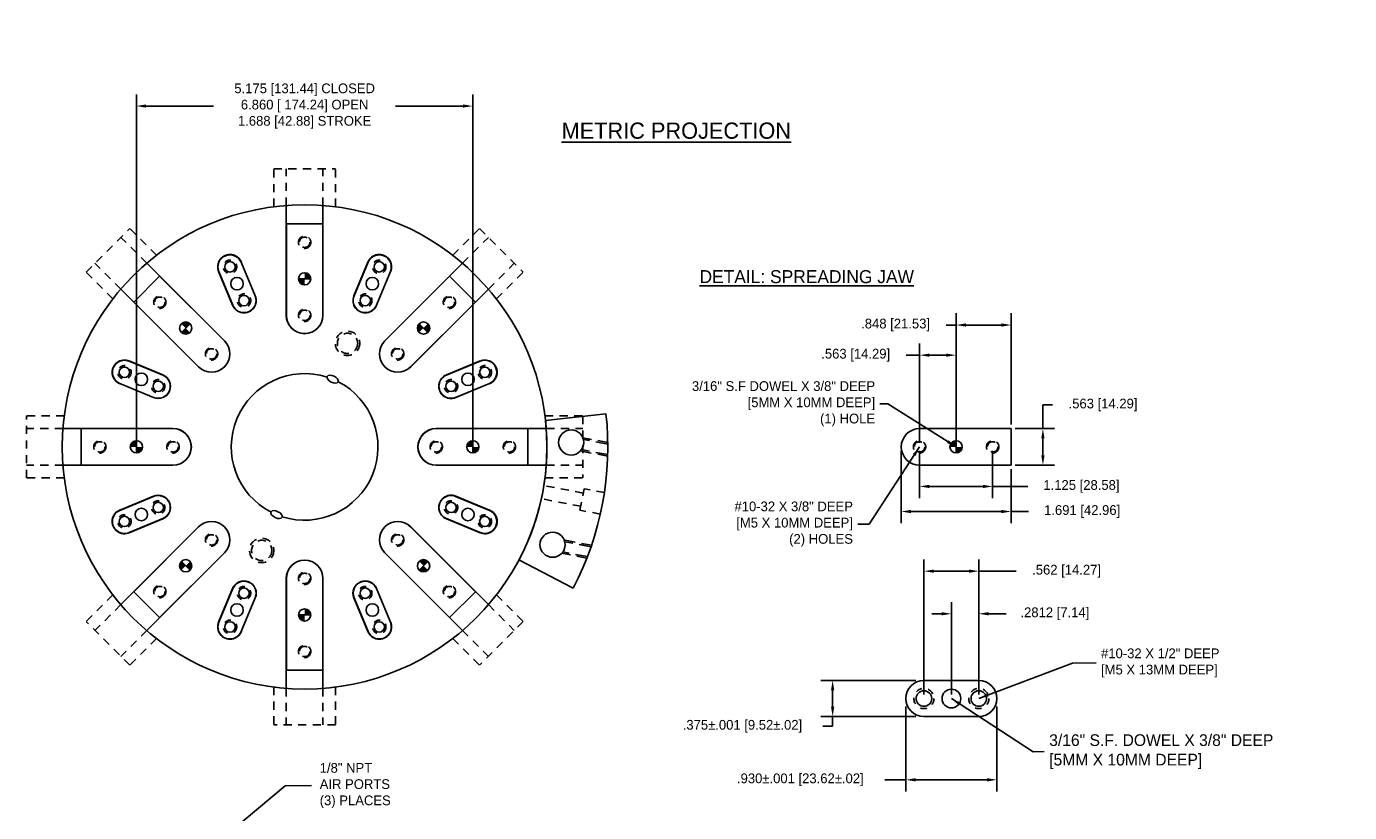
# Model space of a CAD drawing. Extents: x 11 to 118, y -13 to 39.
# Tile 2 of 2: x 16 to 36, y 27 to 39. Entities that reach past the tile are written whole.
import ezdxf

# ---------------------------------------------------------------- set-up
doc = ezdxf.new("R2010")
doc.units = 0
doc.header["$MEASUREMENT"] = 0
doc.linetypes.add('DASHED', pattern=[0.75, 0.5, -0.25])
doc.layers.get('0').update_dxf_attribs({"linetype": 'CONTINUOUS'})
doc.layers.get('DEFPOINTS').update_dxf_attribs({"linetype": 'CONTINUOUS'})
doc.layers.add('DWG', color=7, linetype='CONTINUOUS')
doc.dimstyles.get("Standard").update_dxf_attribs({"dimscale": 0, "dimtxt": 0.15, "dimasz": 0.15, "dimexe": 0.18, "dimexo": 0.0625, "dimgap": 0.075, "dimtad": 0, "dimtih": 1, "dimtoh": 1, "dimdec": 3, "dimzin": 4, "dimtxsty": 'STANDARD', "dimcen": 0.09, "dimazin": 3, "dimtfac": 1, "dimtdec": 3, "dimtofl": 0, "dimtmove": 0, "dimatfit": 3, "dimtolj": 1, "dimtzin": 4})

# ---------------------------------------------------------------- blocks, each defined once
blk = doc.blocks.new('*D281')
at = {"color": 0, "linetype": 'BYBLOCK'}
for p, q in [((17.23, 32.946), (17.23, 38.31)), ((22.405, 32.946), (22.405, 38.31)), ((17.38, 38.13), (18.418, 38.13)), ((22.255, 38.13), (21.218, 38.13))]:
    blk.add_line(p, q, dxfattribs=at)
for points in [[(17.38, 38.155), (17.38, 38.105), (17.23, 38.13)], [(22.255, 38.155), (22.255, 38.105), (22.405, 38.13)]]:
    blk.add_solid(points, dxfattribs=at)
at = {"layer": 'DEFPOINTS', "color": 0, "linetype": 'BYBLOCK'}
for p in [(22.405, 38.13), (17.23, 32.883), (22.405, 32.883)]:
    blk.add_point(p, dxfattribs=at)
at = {"color": 0, "linetype": 'BYBLOCK', "insert": (19.818, 38.13), "char_height": 0.15, "attachment_point": 5}
blk.add_mtext('\\A1;5.175 [131.44] CLOSED\\P6.860 [ 174.24] OPEN\\P1.688 [42.88] STROKE', dxfattribs=at)
blk = doc.blocks.new('*D292')
at = {"color": 0, "linetype": 'BYBLOCK'}
for p, q in [((29.839, 32.946), (29.839, 34.939)), ((30.687, 33.227), (30.687, 34.939)), ((29.839, 34.759), (29.684, 34.759)), ((30.537, 34.759), (29.989, 34.759))]:
    blk.add_line(p, q, dxfattribs=at)
for points in [[(29.989, 34.784), (29.989, 34.734), (29.839, 34.759)], [(30.537, 34.784), (30.537, 34.734), (30.687, 34.759)]]:
    blk.add_solid(points, dxfattribs=at)
at = {"layer": 'DEFPOINTS', "color": 0, "linetype": 'BYBLOCK'}
for p in [(29.839, 34.759), (30.687, 33.164), (29.839, 32.883)]:
    blk.add_point(p, dxfattribs=at)
at = {"color": 0, "linetype": 'BYBLOCK', "insert": (28.909, 34.759), "char_height": 0.15, "attachment_point": 5}
blk.add_mtext('\\A1;.848 [21.53]', dxfattribs=at)
blk = doc.blocks.new('*D293')
at = {"color": 0, "linetype": 'BYBLOCK'}
for p, q in [((29.277, 32.946), (29.277, 34.475)), ((29.839, 32.946), (29.839, 34.475)), ((29.277, 34.295), (29.07, 34.295)), ((29.689, 34.295), (29.427, 34.295))]:
    blk.add_line(p, q, dxfattribs=at)
for points in [[(29.427, 34.32), (29.427, 34.27), (29.277, 34.295)], [(29.689, 34.32), (29.689, 34.27), (29.839, 34.295)]]:
    blk.add_solid(points, dxfattribs=at)
at = {"layer": 'DEFPOINTS', "color": 0, "linetype": 'BYBLOCK'}
for p in [(29.277, 34.295), (29.277, 32.883), (29.839, 32.883)]:
    blk.add_point(p, dxfattribs=at)
at = {"color": 0, "linetype": 'BYBLOCK', "insert": (28.295, 34.295), "char_height": 0.15, "attachment_point": 5}
blk.add_mtext('\\A1;.563 [14.29]', dxfattribs=at)
blk = doc.blocks.new('*D294')
at = {"color": 0, "linetype": 'BYBLOCK'}
for p, q in [((27.234, 32.821), (27.234, 32.094)), ((28.359, 32.821), (28.359, 32.094)), ((27.384, 32.274), (28.209, 32.274)), ((28.359, 32.274), (28.9, 32.274))]:
    blk.add_line(p, q, dxfattribs=at)
for points in [[(27.384, 32.299), (27.384, 32.249), (27.234, 32.274)], [(28.209, 32.299), (28.209, 32.249), (28.359, 32.274)]]:
    blk.add_solid(points, dxfattribs=at)
at = {"layer": 'DEFPOINTS', "color": 0, "linetype": 'BYBLOCK'}
for p in [(27.234, 32.883), (28.359, 32.883), (28.359, 32.274)]:
    blk.add_point(p, dxfattribs=at)
at = {"color": 0, "linetype": 'BYBLOCK', "insert": (29.725, 32.274), "char_height": 0.15, "attachment_point": 5}
blk.add_mtext('\\A1;1.125 [28.58]', dxfattribs=at)
blk = doc.blocks.new('*D295')
at = {"color": 0, "linetype": 'BYBLOCK'}
for p, q in [((29.132, 33.164), (29.132, 33.528)), ((29.132, 33.528), (29.282, 33.528)), ((28.707, 33.164), (29.312, 33.164)), ((29.132, 32.752), (29.132, 33.014)), ((28.707, 32.602), (29.312, 32.602))]:
    blk.add_line(p, q, dxfattribs=at)
for points in [[(29.107, 33.014), (29.157, 33.014), (29.132, 33.164)], [(29.107, 32.752), (29.157, 32.752), (29.132, 32.602)]]:
    blk.add_solid(points, dxfattribs=at)
at = {"layer": 'DEFPOINTS', "color": 0, "linetype": 'BYBLOCK'}
for p in [(28.644, 33.164), (28.644, 32.602), (29.132, 32.602)]:
    blk.add_point(p, dxfattribs=at)
at = {"color": 0, "linetype": 'BYBLOCK', "insert": (30.057, 33.528), "char_height": 0.15, "attachment_point": 5}
blk.add_mtext('\\A1;.563 [14.29]', dxfattribs=at)
blk = doc.blocks.new('*D296')
at = {"color": 0, "linetype": 'BYBLOCK'}
for p, q in [((26.953, 32.821), (26.953, 31.708)), ((28.644, 32.539), (28.644, 31.708)), ((27.103, 31.888), (28.494, 31.888)), ((28.644, 31.888), (28.911, 31.888))]:
    blk.add_line(p, q, dxfattribs=at)
for points in [[(27.103, 31.913), (27.103, 31.863), (26.953, 31.888)], [(28.494, 31.913), (28.494, 31.863), (28.644, 31.888)]]:
    blk.add_solid(points, dxfattribs=at)
at = {"layer": 'DEFPOINTS', "color": 0, "linetype": 'BYBLOCK'}
for p in [(26.953, 32.883), (28.644, 32.602), (26.953, 31.888)]:
    blk.add_point(p, dxfattribs=at)
at = {"color": 0, "linetype": 'BYBLOCK', "insert": (29.736, 31.888), "char_height": 0.15, "attachment_point": 5}
blk.add_mtext('\\A1;1.691 [42.96]', dxfattribs=at)
blk = doc.blocks.new('*D302')
at = {"color": 0, "linetype": 'BYBLOCK'}
for p, q in [((29.22, 28.424), (27.76, 28.424)), ((27.94, 28.274), (27.94, 28.019)), ((29.22, 27.869), (27.76, 27.869)), ((27.94, 27.719), (27.79, 27.719)), ((27.94, 27.869), (27.94, 27.719))]:
    blk.add_line(p, q, dxfattribs=at)
for points in [[(27.915, 28.274), (27.965, 28.274), (27.94, 28.424)], [(27.915, 28.019), (27.965, 28.019), (27.94, 27.869)]]:
    blk.add_solid(points, dxfattribs=at)
at = {"layer": 'DEFPOINTS', "color": 0, "linetype": 'BYBLOCK'}
for p in [(29.345, 28.424), (27.94, 27.869), (29.345, 27.869)]:
    blk.add_point(p, dxfattribs=at)
at = {"color": 0, "linetype": 'BYBLOCK', "insert": (26.553, 27.719), "char_height": 0.15, "attachment_point": 5}
blk.add_mtext('\\A1;.375±.001 [9.52±.02]', dxfattribs=at)
blk = doc.blocks.new('*D303')
at = {"color": 0, "linetype": 'BYBLOCK'}
for p, q in [((29.067, 28.021), (29.067, 26.715)), ((30.466, 28.021), (30.466, 26.715)), ((29.067, 26.895), (28.743, 26.895)), ((30.316, 26.895), (29.217, 26.895))]:
    blk.add_line(p, q, dxfattribs=at)
for points in [[(29.217, 26.92), (29.217, 26.87), (29.067, 26.895)], [(30.316, 26.92), (30.316, 26.87), (30.466, 26.895)]]:
    blk.add_solid(points, dxfattribs=at)
at = {"layer": 'DEFPOINTS', "color": 0, "linetype": 'BYBLOCK'}
for p in [(29.067, 28.146), (30.466, 28.146), (30.466, 26.895)]:
    blk.add_point(p, dxfattribs=at)
at = {"color": 0, "linetype": 'BYBLOCK', "insert": (27.443, 26.895), "char_height": 0.15, "attachment_point": 5}
blk.add_mtext('\\A1;.930±.001 [23.62±.02]', dxfattribs=at)
blk = doc.blocks.new('*D304')
at = {"color": 0, "linetype": 'BYBLOCK'}
for p, q in [((29.345, 28.209), (29.345, 30.287)), ((30.189, 28.209), (30.189, 30.287)), ((29.495, 30.107), (30.039, 30.107)), ((30.189, 30.107), (30.764, 30.107))]:
    blk.add_line(p, q, dxfattribs=at)
for points in [[(29.495, 30.132), (29.495, 30.082), (29.345, 30.107)], [(30.039, 30.132), (30.039, 30.082), (30.189, 30.107)]]:
    blk.add_solid(points, dxfattribs=at)
at = {"layer": 'DEFPOINTS', "color": 0, "linetype": 'BYBLOCK'}
for p in [(30.189, 30.107), (29.345, 28.146), (30.189, 28.146)]:
    blk.add_point(p, dxfattribs=at)
at = {"color": 0, "linetype": 'BYBLOCK', "insert": (31.539, 30.107), "char_height": 0.15, "attachment_point": 5}
blk.add_mtext('\\A1;.562 [14.27]', dxfattribs=at)
blk = doc.blocks.new('*D305')
at = {"color": 0, "linetype": 'BYBLOCK'}
for p, q in [((29.767, 28.209), (29.767, 29.631)), ((30.189, 28.209), (30.189, 29.631)), ((29.617, 29.451), (29.467, 29.451)), ((30.339, 29.451), (30.609, 29.451))]:
    blk.add_line(p, q, dxfattribs=at)
for points in [[(29.617, 29.476), (29.617, 29.426), (29.767, 29.451)], [(30.339, 29.476), (30.339, 29.426), (30.189, 29.451)]]:
    blk.add_solid(points, dxfattribs=at)
at = {"layer": 'DEFPOINTS', "color": 0, "linetype": 'BYBLOCK'}
for p in [(30.189, 29.451), (29.767, 28.146), (30.189, 28.146)]:
    blk.add_point(p, dxfattribs=at)
at = {"color": 0, "linetype": 'BYBLOCK', "insert": (31.359, 29.451), "char_height": 0.15, "attachment_point": 5}
blk.add_mtext('\\A1;.2812 [7.14]', dxfattribs=at)

msp = doc.modelspace()

# ---------------------------------------------------------------- hatches: boundary and pattern name
for points in [[(19.7242, 35.4705, 0.4142136), (19.8179, 35.3768), (19.8179, 35.4705)], [(19.8179, 35.5643), (19.8179, 35.4705), (19.9117, 35.4705, 0.4142136)], [(17.922, 34.779), (17.9883, 34.7127), (18.0546, 34.779, 0.4142136)], [(17.922, 34.6464, 0.4142136), (18.0546, 34.6464), (17.9883, 34.7127)], [(21.5813, 34.779, 0.4142136), (21.5813, 34.6464), (21.6476, 34.7127)], [(21.7139, 34.779), (21.6476, 34.7127), (21.7139, 34.6464, 0.4142136)], [(17.1367, 32.883), (17.2304, 32.883), (17.2304, 32.9768, 0.4142136)], [(22.4054, 32.9768, 0.4142136), (22.3117, 32.883), (22.4054, 32.883)], [(29.8392, 32.9768, 0.4142136), (29.7454, 32.883), (29.8392, 32.883)], [(17.2304, 32.7893, 0.4142136), (17.3242, 32.883), (17.2304, 32.883)], [(22.4992, 32.883), (22.4054, 32.883), (22.4054, 32.7893, 0.4142136)], [(29.9329, 32.883), (29.8392, 32.883), (29.8392, 32.7893, 0.4142136)], [(21.7139, 31.1197, 0.4142136), (21.5813, 31.1197), (21.6476, 31.0534)], [(17.922, 30.9871), (17.9883, 31.0534), (17.922, 31.1197, 0.4142136)], [(18.0546, 30.9871, 0.4142136), (18.0546, 31.1197), (17.9883, 31.0534)], [(21.7139, 30.9871), (21.6476, 31.0534), (21.5813, 30.9871, 0.4142136)], [(19.9117, 30.2955, 0.4142136), (19.8179, 30.3893), (19.8179, 30.2955)], [(19.8179, 30.2018), (19.8179, 30.2955), (19.7242, 30.2955, 0.4142136)]]:
    msp.add_hatch(color=256).paths.add_polyline_path(points)

# ---------------------------------------------------------------- linework, layer by layer
at = {"linetype": 'DASHED', "ltscale": 0.25}
for p, q in [((19.3419, 37.162), (20.2939, 37.162)), ((19.3419, 36.58), (19.3419, 37.162)), ((19.5354, 36.5998), (19.5354, 37.162)), ((20.1004, 36.5998), (20.1004, 37.162)), ((20.2939, 36.58), (20.2939, 37.162)), ((16.4556, 35.5722), (17.1288, 36.2453)), ((17.5404, 35.8338), (17.1288, 36.2453)), ((22.0955, 35.8338), (22.5071, 36.2453)), ((22.5071, 36.2453), (23.1802, 35.5722)), ((17.3895, 35.7109), (16.992, 36.1085)), ((22.2463, 35.7109), (22.6439, 36.1085)), ((16.99, 35.3114), (16.5925, 35.709)), ((22.6459, 35.3114), (23.0434, 35.709)), ((16.8672, 35.1606), (16.4556, 35.5722)), ((22.7687, 35.1606), (23.1802, 35.5722)), ((15.5389, 32.407), (15.5389, 33.359)), ((16.121, 33.359), (15.5389, 33.359)), ((23.5149, 33.359), (24.0969, 33.359)), ((24.0969, 33.359), (24.0969, 32.407)), ((16.1012, 33.1655), (15.5389, 33.1655)), ((23.5347, 33.1655), (24.0969, 33.1655)), ((16.1012, 32.6005), (15.5389, 32.6005)), ((23.5347, 32.6005), (24.0969, 32.6005)), ((16.121, 32.407), (15.5389, 32.407)), ((23.5149, 32.407), (24.0969, 32.407)), ((24.1036, 32.1722), (23.4973, 32.2873)), ((24.0532, 31.9067), (24.1164, 32.2397)), ((24.4294, 32.1803), (24.1164, 32.2397)), ((24.065, 31.9688), (23.459, 32.0839)), ((24.3668, 31.8472), (24.0532, 31.9067)), ((16.8672, 30.6055), (16.4556, 30.1939)), ((22.7687, 30.6055), (23.1802, 30.1939)), ((16.99, 30.4546), (16.5925, 30.0571)), ((22.6459, 30.4546), (23.0434, 30.0571)), ((17.1288, 29.5207), (16.4556, 30.1939)), ((23.1802, 30.1939), (22.5071, 29.5207)), ((17.3895, 30.0551), (16.992, 29.6576)), ((17.5404, 29.9323), (17.1288, 29.5207)), ((22.0955, 29.9323), (22.5071, 29.5207)), ((22.2463, 30.0551), (22.6439, 29.6576)), ((19.3419, 29.186), (19.3419, 28.604)), ((19.5354, 29.1662), (19.5354, 28.604)), ((20.1004, 29.1662), (20.1004, 28.604)), ((20.2939, 29.186), (20.2939, 28.604)), ((20.2939, 28.604), (19.3419, 28.604))]:
    msp.add_line(p, q, dxfattribs=at)
for p, q in [((19.5354, 34.908), (19.5354, 36.5998)), ((20.1004, 34.908), (20.1004, 36.5998)), ((19.5367, 34.908), (19.5367, 36.318)), ((19.5367, 36.318), (20.0992, 36.318)), ((20.0992, 34.908), (20.0992, 36.318)), ((18.5858, 34.5147), (17.3895, 35.7109)), ((18.841, 35.7256), (19.0563, 35.2059)), ((18.8442, 35.7276), (19.0595, 35.2081)), ((20.7916, 35.7276), (20.5764, 35.2081)), ((20.7948, 35.7256), (20.5796, 35.2059)), ((21.0501, 34.5147), (22.2463, 35.7109)), ((17.1902, 35.1131), (17.5879, 35.5108)), ((18.5849, 34.5138), (17.5879, 35.5108)), ((18.495, 35.583), (18.7102, 35.0634)), ((18.4987, 35.5838), (18.714, 35.0641)), ((19.7242, 35.4705), (19.9117, 35.4705)), ((21.1371, 35.5838), (20.9219, 35.0641)), ((21.1409, 35.583), (20.9256, 35.0634)), ((21.051, 34.5138), (22.048, 35.5108)), ((22.048, 35.5108), (22.4457, 35.1131)), ((18.1863, 34.1152), (16.99, 35.3114)), ((21.4496, 34.1152), (22.6459, 35.3114)), ((18.1872, 34.116), (17.1902, 35.1131)), ((21.4487, 34.116), (22.4457, 35.1131)), ((17.922, 34.6464), (18.0546, 34.779)), ((21.5813, 34.779), (21.7139, 34.6464)), ((17.1172, 34.2022), (17.6369, 33.987)), ((17.118, 34.206), (17.6376, 33.9907)), ((22.5179, 34.206), (21.9983, 33.9907)), ((22.5187, 34.2022), (21.999, 33.987)), ((16.9733, 33.8567), (17.4929, 33.6415)), ((16.9754, 33.8599), (17.4951, 33.6447)), ((22.6605, 33.8599), (22.1408, 33.6447)), ((22.6625, 33.8567), (22.143, 33.6415)), ((23.5218, 33.291), (24.4536, 33.3939)), ((17.7929, 33.1655), (16.1012, 33.1655)), ((17.7929, 33.1643), (16.3829, 33.1643)), ((16.3829, 32.6018), (16.3829, 33.1643)), ((17.2304, 32.7893), (17.2304, 32.9768)), ((21.8429, 33.1655), (23.5347, 33.1655)), ((21.8429, 33.1643), (23.2529, 33.1643)), ((22.4054, 32.9768), (22.4054, 32.7893)), ((23.2529, 33.1643), (23.2529, 32.6018)), ((29.2767, 33.1643), (30.6867, 33.1643)), ((29.8392, 32.9768), (29.8392, 32.7893)), ((30.6867, 33.1643), (30.6867, 32.6018)), ((17.7929, 32.6005), (16.1012, 32.6005)), ((17.7929, 32.6018), (16.3829, 32.6018)), ((21.8429, 32.6018), (23.2529, 32.6018)), ((21.8429, 32.6005), (23.5347, 32.6005)), ((29.2767, 32.6018), (30.6867, 32.6018)), ((16.9733, 31.9093), (17.4929, 32.1245)), ((16.9754, 31.9061), (17.4951, 32.1214)), ((22.6605, 31.9061), (22.1408, 32.1214)), ((22.6625, 31.9093), (22.143, 32.1245)), ((17.1172, 31.5638), (17.6369, 31.7791)), ((17.118, 31.5601), (17.6376, 31.7753)), ((22.5179, 31.5601), (21.9983, 31.7753)), ((22.5187, 31.5638), (21.999, 31.7791)), ((18.1863, 31.6509), (16.99, 30.4546)), ((18.1872, 31.65), (17.1902, 30.653)), ((21.4487, 31.65), (22.4457, 30.653)), ((21.4496, 31.6509), (22.6459, 30.4546)), ((18.5858, 31.2514), (17.3895, 30.0551)), ((18.5849, 31.2523), (17.5879, 30.2552)), ((21.0501, 31.2514), (22.2463, 30.0551)), ((21.051, 31.2523), (22.048, 30.2552)), ((23.1146, 31.1465), (23.948, 30.7071)), ((18.0546, 30.9871), (17.922, 31.1197)), ((21.7139, 31.1197), (21.5813, 30.9871)), ((19.5354, 30.858), (19.5354, 29.1662)), ((19.5367, 30.858), (19.5367, 29.448)), ((20.0992, 30.858), (20.0992, 29.448)), ((20.1004, 30.858), (20.1004, 29.1662)), ((17.5879, 30.2552), (17.1902, 30.653)), ((18.495, 30.1831), (18.7102, 30.7027)), ((18.4987, 30.1823), (18.714, 30.702)), ((18.841, 30.0405), (19.0563, 30.5602)), ((18.8442, 30.0384), (19.0595, 30.558)), ((20.7916, 30.0384), (20.5764, 30.558)), ((20.7948, 30.0405), (20.5796, 30.5602)), ((21.1371, 30.1823), (20.9219, 30.702)), ((21.1409, 30.1831), (20.9256, 30.7027)), ((22.4457, 30.653), (22.048, 30.2552)), ((19.9117, 30.2955), (19.7242, 30.2955)), ((20.0992, 29.448), (19.5367, 29.448)), ((29.3448, 29.287), (30.1886, 29.287)), ((29.3448, 28.7313), (30.1886, 28.7313))]:
    msp.add_line(p, q)
at = {"linetype": 'DASHED', "ltscale": 0.3125}
for p, q in [((24.4814, 32.95), (24.0987, 33.0227)), ((24.4798, 32.7396), (24.0601, 32.8193)), ((24.2314, 31.3679), (23.8119, 31.4475)), ((24.1593, 31.1709), (23.7733, 31.2442))]:
    msp.add_line(p, q, dxfattribs=at)
at = {"linetype": 'DASHED', "ltscale": 0.375}
for p, q in [((24.4817, 32.9259), (24.1068, 32.9971)), ((24.4805, 32.7636), (24.077, 32.8402)), ((24.2237, 31.3453), (23.82, 31.422)), ((24.168, 31.1933), (23.7902, 31.265))]:
    msp.add_line(p, q, dxfattribs=at)
for centre, radius in [((19.8179, 32.883), 3.7275), ((18.7775, 35.3948), 0.096), ((19.8179, 35.4705), 0.0938), ((20.8584, 35.3948), 0.096), ((17.9883, 34.7127), 0.0938), ((21.6476, 34.7127), 0.0938), ((17.3061, 33.9235), 0.096), ((22.3297, 33.9235), 0.096), ((17.2304, 32.883), 0.0938), ((22.4054, 32.883), 0.0938), ((29.8392, 32.883), 0.0938), ((17.3061, 31.8426), 0.096), ((22.3297, 31.8426), 0.096), ((17.9883, 31.0534), 0.0938), ((21.6476, 31.0534), 0.0938), ((18.7775, 30.3712), 0.096), ((19.8179, 30.2955), 0.0938), ((20.8584, 30.3712), 0.096), ((29.7667, 29.0092), 0.144)]:
    msp.add_circle(centre, radius)
at = {"linetype": 'DASHED', "ltscale": 0.3125}
for centre, radius in [((19.8179, 36.033), 0.095), ((19.8179, 36.033), 0.0795), ((17.5905, 35.1104), 0.095), ((17.5905, 35.1104), 0.0795), ((22.0453, 35.1104), 0.095), ((22.0453, 35.1104), 0.0795), ((19.8179, 34.908), 0.095), ((19.8179, 34.908), 0.0795), ((18.386, 34.3149), 0.095), ((21.2498, 34.3149), 0.095), ((18.386, 34.3149), 0.0795), ((21.2498, 34.3149), 0.0795), ((16.6679, 32.883), 0.095), ((17.7929, 32.883), 0.095), ((21.8429, 32.883), 0.095), ((22.9679, 32.883), 0.095), ((29.2767, 32.883), 0.095), ((30.4017, 32.883), 0.095), ((16.6679, 32.883), 0.0795), ((17.7929, 32.883), 0.0795), ((21.8429, 32.883), 0.0795), ((22.9679, 32.883), 0.0795), ((29.2767, 32.883), 0.0795), ((30.4017, 32.883), 0.0795), ((18.386, 31.4511), 0.095), ((18.386, 31.4511), 0.0795), ((21.2498, 31.4511), 0.095), ((21.2498, 31.4511), 0.0795), ((19.8179, 30.858), 0.095), ((19.8179, 30.858), 0.0795), ((17.5905, 30.6556), 0.095), ((17.5905, 30.6556), 0.0795), ((22.0453, 30.6556), 0.095), ((22.0453, 30.6556), 0.0795), ((19.8179, 29.733), 0.095), ((19.8179, 29.733), 0.0795)]:
    msp.add_circle(centre, radius, dxfattribs=at)
at = {"linetype": 'DASHED', "ltscale": 0.156}
for centre, radius in [((18.6699, 35.6547), 0.1035), ((20.966, 35.6547), 0.1035), ((18.8851, 35.135), 0.1035), ((20.7507, 35.135), 0.1035), ((17.0463, 34.0311), 0.1035), ((22.5896, 34.0311), 0.1035), ((17.566, 33.8158), 0.1035), ((22.0699, 33.8158), 0.1035), ((17.566, 31.9502), 0.1035), ((22.0699, 31.9502), 0.1035), ((17.0463, 31.735), 0.1035), ((22.5896, 31.735), 0.1035), ((18.8851, 30.6311), 0.1035), ((20.7507, 30.6311), 0.1035), ((18.6699, 30.1114), 0.1035), ((20.966, 30.1114), 0.1035), ((29.3448, 29.0092), 0.1552), ((30.1886, 29.0092), 0.1552)]:
    msp.add_circle(centre, radius, dxfattribs=at)
at = {"ltscale": 0.156}
for centre, radius in [((18.6699, 35.6547), 0.0799), ((20.966, 35.6547), 0.0799), ((18.8851, 35.135), 0.0799), ((20.7507, 35.135), 0.0799), ((17.0463, 34.0311), 0.0799), ((22.5896, 34.0311), 0.0799), ((17.566, 33.8158), 0.0799), ((22.0699, 33.8158), 0.0799), ((17.566, 31.9502), 0.0799), ((22.0699, 31.9502), 0.0799), ((17.0463, 31.735), 0.0799), ((22.5896, 31.735), 0.0799), ((18.8851, 30.6311), 0.0799), ((20.7507, 30.6311), 0.0799), ((18.6699, 30.1114), 0.0799), ((20.966, 30.1114), 0.0799), ((29.3448, 29.0092), 0.1198), ((30.1886, 29.0092), 0.1198)]:
    msp.add_circle(centre, radius, dxfattribs=at)
at = {"linetype": 'DASHED', "ltscale": 0.25}
for centre, radius in [((20.4781, 34.4767), 0.1875), ((20.4781, 34.4767), 0.1562), ((19.1578, 31.2893), 0.1875), ((19.1578, 31.2893), 0.1562)]:
    msp.add_circle(centre, radius, dxfattribs=at)
for centre, radius, start, end in [((18.6696, 35.6553), 0.189, 20.69531, 204.30469), ((18.6699, 35.6547), 0.1852, 22.5, 202.5), ((20.9663, 35.6553), 0.189, 335.69531, 159.30469), ((20.966, 35.6547), 0.1852, 337.5, 157.5), ((18.8848, 35.1357), 0.189, 202.5, 22.5), ((18.8851, 35.135), 0.1852, 202.5, 22.5), ((20.751, 35.1357), 0.189, 157.5, 337.5), ((20.7507, 35.135), 0.1852, 157.5, 337.5), ((19.8179, 34.908), 0.2825, 180, 360), ((19.8179, 34.908), 0.2812, 180, 0), ((18.386, 34.3149), 0.2825, 225, 45), ((18.386, 34.3149), 0.2812, 225, 45), ((21.2498, 34.3149), 0.2825, 135, 315), ((21.2498, 34.3149), 0.2812, 135, 315), ((17.0457, 34.0313), 0.189, 65.69531, 249.30469), ((17.0463, 34.0311), 0.1852, 67.5, 247.5), ((22.5902, 34.0313), 0.189, 290.69531, 114.30469), ((22.5896, 34.0311), 0.1852, 292.5, 112.5), ((17.5652, 33.8161), 0.189, 247.5, 67.5), ((19.8179, 32.883), 1.1285, 72.21913, 242.71935), ((22.0706, 33.8161), 0.189, 112.5, 292.5), ((17.566, 33.8158), 0.1852, 247.5, 67.5), ((19.8179, 32.883), 1.1285, 252.21913, 62.71935), ((22.0699, 33.8158), 0.1852, 112.5, 292.5), ((19.7944, 32.8797), 4.6875, 332.38832, 6.2976), ((19.7944, 32.8797), 3.75, 332.4353, 6.2976), ((17.7929, 32.883), 0.2825, 270, 90), ((17.7929, 32.883), 0.2812, 270, 90), ((21.8429, 32.883), 0.2825, 90, 270), ((21.8429, 32.883), 0.2812, 90, 270), ((29.2767, 32.883), 0.2812, 90, 270), ((17.5652, 31.9499), 0.189, 292.5, 112.5), ((17.566, 31.9502), 0.1852, 292.5, 112.5), ((22.0706, 31.9499), 0.189, 67.5, 247.5), ((22.0699, 31.9502), 0.1852, 67.5, 247.5), ((17.0457, 31.7347), 0.189, 110.69531, 294.30469), ((17.0463, 31.735), 0.1852, 112.5, 292.5), ((22.5902, 31.7347), 0.189, 245.69531, 69.30469), ((22.5896, 31.735), 0.1852, 247.5, 67.5), ((18.386, 31.4511), 0.2825, 315, 135), ((18.386, 31.4511), 0.2812, 315, 135), ((21.2498, 31.4511), 0.2825, 45, 225), ((21.2498, 31.4511), 0.2812, 45, 225), ((19.8179, 30.858), 0.2825, 360, 180), ((19.8179, 30.858), 0.2812, 0, 180), ((18.8848, 30.6303), 0.189, 337.5, 157.5), ((18.8851, 30.6311), 0.1852, 337.5, 157.5), ((20.751, 30.6303), 0.189, 22.5, 202.5), ((20.7507, 30.6311), 0.1852, 22.5, 202.5), ((18.6696, 30.1107), 0.189, 155.69531, 339.30469), ((18.6699, 30.1114), 0.1852, 157.5, 337.5), ((20.9663, 30.1107), 0.189, 200.69531, 24.30469), ((20.966, 30.1114), 0.1852, 202.5, 22.5), ((29.3448, 29.0092), 0.2779, 90, 270), ((30.1886, 29.0092), 0.2779, 270, 90)]:
    msp.add_arc(centre, radius, start, end)
for centre in [(20.2498, 33.9256), (19.3861, 31.8404)]:
    msp.add_ellipse(centre, major_axis=(0.0846, -0.0414), ratio=0.5314332)
at = {"layer": 'DWG', "ltscale": 0.1}
for centre in [(23.9188, 32.9515), (23.632, 31.3764)]:
    msp.add_circle(centre, 0.1935, dxfattribs=at)

# ---------------------------------------------------------------- texts
at = {"attachment_point": 1}
for s, insert, char_height, width in [('\\LMETRIC PROJECTION', (23.7708, 37.8764), 0.25, 4.7219), ('\\LDETAIL: SPREADING JAW', (25.8923, 35.6039), 0.2, 4.084486)]:
    msp.add_mtext(s, dxfattribs=dict(at, insert=insert, char_height=char_height, width=width))
for s, insert, char_height, attachment_point in [('3/16" S.F DOWEL X 3/8" DEEP\\P[5MM X 10MM DEEP]\\P(1) HOLE', (28.5936, 33.5463), 0.15, 6), ('\\A1;#10-32 X 3/8" DEEP\\P[M5 X 10MM DEEP]\\P(2) HOLES', (28.2522, 31.6941), 0.15, 6), ('#10-32 X 1/2" DEEP\\P[M5 X 13MM DEEP]', (32.069, 29.5568), 0.15, 4), ('3/16" S.F. DOWEL X 3/8" DEEP\\P[5MM X 10MM DEEP]', (31.2714, 28.1911), 0.18, 4), ('1/8" NPT\\PAIR PORTS\\P(3) PLACES', (20.0501, 27.669), 0.15, 4)]:
    msp.add_mtext(s, dxfattribs=dict(insert=insert, char_height=char_height, attachment_point=attachment_point))

# ---------------------------------------------------------------- dimensions: what is measured, and where the dimension line sits
dim = msp.add_linear_dim(base=(22.4054, 38.13), p1=(17.2304, 32.883), p2=(22.4054, 32.883), text='<> [131.44] CLOSED\\P6.860 [ 174.24] OPEN\\P1.688 [42.88] STROKE', dimstyle='STANDARD', override={"dimscale": 1})
dim.commit()
dim.dimension.update_dxf_attribs({"geometry": '*D281', "text_midpoint": (19.8179, 38.13), "dimtype": 160})
for base, p1, p2, picture, middle in [((29.8391617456, 34.7587301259), (30.6866617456, 33.164279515), (29.8391617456, 32.883029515), '*D292', (28.9085127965, 34.7587301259)), ((29.2766617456, 34.2945808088), (29.8391617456, 32.883029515), (29.2766617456, 32.883029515), '*D293', (28.2948522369, 34.2945808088))]:
    dim = msp.add_linear_dim(base=base, p1=p1, p2=p2, dimstyle='STANDARD', override={"dimscale": 1})
    dim.commit()
    dim.dimension.update_dxf_attribs({"geometry": picture, "text_midpoint": middle, "dimtype": 160})
dim = msp.add_linear_dim(base=(31.174692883, 32.601779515), p1=(30.6866617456, 33.164279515), p2=(30.6866617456, 32.601779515), angle=90, dimstyle='STANDARD', override={"dimscale": 1})
dim.commit()
dim.dimension.update_dxf_attribs({"geometry": '*D295', "text_midpoint": (32.099692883, 33.5279086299), "dimtype": 160, "insert": (2.0423824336, 0)})
for base, p1, p2, picture, middle in [((28.9954, 31.888), (30.6867, 32.6018), (28.9954, 32.883), '*D296', (31.778, 31.888)), ((30.4017, 32.2739), (29.2767, 32.883), (30.4017, 32.883), '*D294', (31.7672, 32.2739))]:
    dim = msp.add_linear_dim(base=base, p1=p1, p2=p2, dimstyle='STANDARD', override={"dimscale": 1})
    dim.commit()
    dim.dimension.update_dxf_attribs({"geometry": picture, "text_midpoint": middle, "dimtype": 160, "insert": (2.0424, 0)})
for base, p1, p2, text, override, picture, middle in [((30.1886, 30.9697), (29.3448, 29.0092), (30.1886, 29.0092), '.562 [14.27]', {"dimscale": 1}, '*D304', (31.5386, 30.9697)), ((30.1886, 30.3132), (29.7667, 29.0092), (30.1886, 29.0092), '.2812 [7.14]', {"dimzin": 4, "dimtp": 0.01}, '*D305', (31.3586, 30.3132)), ((30.4665, 27.7579), (29.067, 29.0092), (30.4665, 29.0092), '.930±.001 [23.62±.02]', {"dimexo": 0.125, "dimdec": 3, "dimzin": 4, "dimtdec": 3, "dimtzin": 4}, '*D303', (27.4433, 27.7579))]:
    dim = msp.add_linear_dim(base=base, p1=p1, p2=p2, text=text, dimstyle='STANDARD', override=override)
    dim.commit()
    dim.dimension.update_dxf_attribs({"geometry": picture, "text_midpoint": middle, "dimtype": 160, "insert": (0, 0.8627)})
dim = msp.add_linear_dim(base=(27.9403, 28.7313), p1=(29.3448, 29.287), p2=(29.3448, 28.7313), angle=90, text='.375±.001 [9.52±.02]', dimstyle='STANDARD', override={"dimexo": 0.125, "dimdec": 3, "dimzin": 4, "dimtdec": 3, "dimtzin": 4})
dim.commit()
dim.dimension.update_dxf_attribs({"geometry": '*D302', "text_midpoint": (26.5528, 28.5813), "insert": (0, 0.8627)})

# ---------------------------------------------------------------- leaders
at = {"annotation_type": 0, "has_hookline": 1}
for points, override, hookline_direction, text_width in [([(29.8392, 32.883), (28.7916, 33.5464), (28.6686, 33.5463)], {"dimscale": 1}, 1, 3.8), ([(29.2767, 32.883), (28.5012, 31.6941), (28.3272, 31.6941)], {"dimscale": 1}, 1, 2.525), ([(30.1886, 29.0092), (31.6275, 29.5554), (31.994, 29.5568)], {"dimzin": 4, "dimtp": 0.01}, 0, 2.475), ([(29.7667, 29.0092), (31.0257, 28.1884), (31.1964, 28.1911)], {"dimzin": 4, "dimtp": 0.01}, 0, 4.62), ([(17.312, 25.8181), (19.5186, 27.6674), (19.9251, 27.669)], {"dimtxt": 0.25, "dimasz": 0.2, "dimgap": 0.125, "dimzin": 4, "dimtp": 0.01}, 0, 1.35)]:
    msp.add_leader(points, dimstyle='STANDARD', override=override, dxfattribs=dict(at, hookline_direction=hookline_direction, text_width=text_width))

doc.saveas('drawing.dxf')
